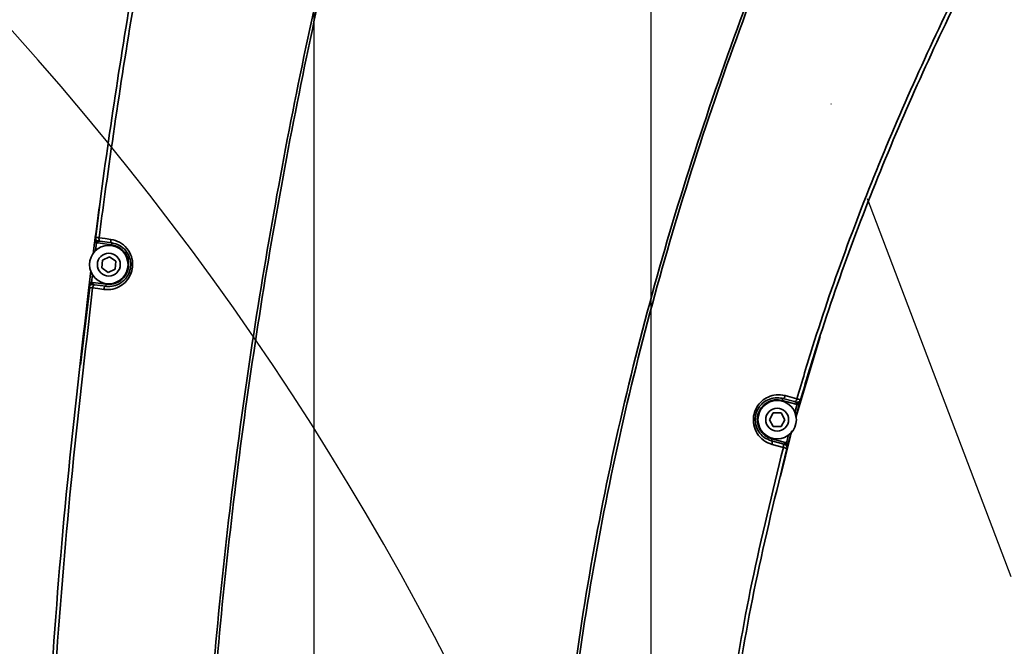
# Model space of a CAD drawing. Header units: millimetres. Extents: x -7686 to -856, y -458 to 6140.
# Tile 48 of 103: x -5936 to -5790, y 3878 to 3971. Entities that reach past the tile are written whole.
import ezdxf

# ---------------------------------------------------------------- set-up
doc = ezdxf.new("R2010")
doc.units = ezdxf.units.MM
doc.header["$LTSCALE"] = 5
doc.header["$PDSIZE"] = -1
doc.linetypes.add('ACAD_ISO10W100', pattern=[18, 12, -3, 0, -3])
doc.dimstyles.new('本体 安装', dxfattribs={"dimtxt": 24, "dimasz": 12, "dimexe": 7, "dimexo": 0.625, "dimtad": 1, "dimtoh": 1, "dimtxsty": 'Standard', "dimcen": 2.5, "dimclrd": 1, "dimclre": 1, "dimclrt": 4, "dimadec": 0, "dimazin": 0, "dimtfac": 1, "dimtmove": 0, "dimatfit": 3, "dimfxl": 1, "dimarcsym": 0})

# ---------------------------------------------------------------- blocks, each defined once
blk = doc.blocks.new('*D70')
at = {"color": 1, "linetype": 'ByBlock', "lineweight": -2, "transparency": 16777216}
for p, q in [((-5843.33, 4028.26), (-6087.16, 4028.26)), ((-6080.16, 3610.26), (-6080.16, 4016.26)), ((-5843.33, 3598.26), (-6087.16, 3598.26))]:
    blk.add_line(p, q, dxfattribs=at)
at = {"color": 1, "linetype": 'ByBlock', "transparency": 16777216}
for points in [[(-6082.16, 4016.26), (-6078.16, 4016.26), (-6080.16, 4028.26)], [(-6082.16, 3610.26), (-6078.16, 3610.26), (-6080.16, 3598.26)]]:
    blk.add_solid(points, dxfattribs=at)
at = {"layer": 'Defpoints', "color": 0, "linetype": 'ByBlock', "transparency": 16777216}
for p in [(-6080.16, 4028.26), (-5842.71, 4028.26), (-5842.71, 3598.26)]:
    blk.add_point(p, dxfattribs=at)
at = {"color": 4, "linetype": 'ByBlock', "transparency": 16777216, "insert": (-6092.79, 3813.26), "char_height": 24, "attachment_point": 5, "rotation": 90}
blk.add_mtext('430', dxfattribs=at)
blk = doc.blocks.new('*D77')
at = {"color": 1, "linetype": 'ByBlock', "lineweight": -2, "transparency": 16777216}
for p, q in [((-5892.71, 3650.76), (-5892.71, 4163.39)), ((-5842.71, 3650.76), (-5842.71, 4163.39)), ((-5880.71, 4156.39), (-5854.71, 4156.39))]:
    blk.add_line(p, q, dxfattribs=at)
at = {"color": 1, "linetype": 'ByBlock', "transparency": 16777216}
for points in [[(-5880.71, 4158.39), (-5880.71, 4154.39), (-5892.71, 4156.39)], [(-5854.71, 4158.39), (-5854.71, 4154.39), (-5842.71, 4156.39)]]:
    blk.add_solid(points, dxfattribs=at)
at = {"layer": 'Defpoints', "color": 0, "linetype": 'ByBlock', "transparency": 16777216}
for p in [(-5842.71, 4156.39), (-5892.71, 3650.14), (-5842.71, 3650.14)]:
    blk.add_point(p, dxfattribs=at)
at = {"color": 4, "linetype": 'ByBlock', "transparency": 16777216, "insert": (-5867.71, 4169.01), "char_height": 24, "attachment_point": 5}
blk.add_mtext('50', dxfattribs=at)
blk = doc.blocks.new('*D82')
at = {"color": 1, "linetype": 'ByBlock', "lineweight": -2, "transparency": 16777216}
blk.add_arc((-5842.71, 3598.26), 196.77, 313.4946, 86.5054, dxfattribs=at)
at = {"color": 1, "linetype": 'ByBlock', "transparency": 16777216}
for points in [[(-5830.78, 3792.67), (-5830.65, 3796.67), (-5842.71, 3795.03)], [(-5705.94, 3454.02), (-5708.6, 3457), (-5716.23, 3447.52)]]:
    blk.add_solid(points, dxfattribs=at)
at = {"layer": 'Defpoints', "color": 0, "linetype": 'ByBlock', "transparency": 16777216}
for p in [(-5842.71, 4028.26), (-5842.71, 3598.26), (-5842.71, 3598.26), (-5646.27, 3586.82), (-5566.31, 3268.86)]:
    blk.add_point(p, dxfattribs=at)
at = {"color": 4, "linetype": 'ByBlock', "transparency": 16777216, "insert": (-5655.42, 3691.91), "char_height": 24, "attachment_point": 5, "rotation": 296.5657}
blk.add_mtext('140°', dxfattribs=at)
blk = doc.blocks.new('*D83')
at = {"color": 1, "linetype": 'ByBlock', "lineweight": -2, "transparency": 16777216}
blk.add_arc((-5842.71, 3598.26), 198.73, 93.4603, 166.5397, dxfattribs=at)
at = {"color": 1, "linetype": 'ByBlock', "transparency": 16777216}
for points in [[(-5854.76, 3798.62), (-5854.64, 3794.62), (-5842.71, 3796.98)], [(-6034.02, 3644.11), (-6037.93, 3644.92), (-6038.42, 3632.77)]]:
    blk.add_solid(points, dxfattribs=at)
at = {"layer": 'Defpoints', "color": 0, "linetype": 'ByBlock', "transparency": 16777216}
for p in [(-5842.71, 4028.26), (-5931.9, 3775.85), (-6266.18, 3672.93), (-5842.71, 3598.26), (-5842.71, 3598.26)]:
    blk.add_point(p, dxfattribs=at)
at = {"color": 4, "linetype": 'ByBlock', "transparency": 16777216, "insert": (-5978.56, 3760.16), "char_height": 24, "attachment_point": 5, "rotation": 40}
blk.add_mtext('80°', dxfattribs=at)
blk = doc.blocks.new('*D84')
at = {"color": 1, "linetype": 'ByBlock', "lineweight": -2, "transparency": 16777216}
blk.add_arc((-5808.18, 4073.26), 236.57, 287.9067, 357.0933, dxfattribs=at)
at = {"color": 1, "linetype": 'ByBlock', "transparency": 16777216}
for points in [[(-5573.92, 4061.31), (-5569.92, 4061.21), (-5571.61, 4073.26)], [(-5734.88, 3846.23), (-5736.01, 3850.07), (-5746.95, 3844.75)]]:
    blk.add_solid(points, dxfattribs=at)
at = {"layer": 'Defpoints', "color": 0, "linetype": 'ByBlock', "transparency": 16777216}
for p in [(-5842.71, 4073.26), (-5402.71, 4073.26), (-5799.24, 4039.9), (-5656.12, 3892.04), (-5685.36, 3614.9)]:
    blk.add_point(p, dxfattribs=at)
at = {"color": 4, "linetype": 'ByBlock', "transparency": 16777216, "insert": (-5630.52, 3936.93), "char_height": 24, "attachment_point": 5, "rotation": 52.5}
blk.add_mtext('75°', dxfattribs=at)

msp = doc.modelspace()

# ---------------------------------------------------------------- linework, layer by layer
at = {"color": 2, "linetype": 'ACAD_ISO10W100'}
for p, q in [((-5842.71, 4028.258), (-5685.363, 3614.898)), ((-5842.71, 3598.258), (-5842.71, 4028.258))]:
    msp.add_line(p, q, dxfattribs=at)
at = {"linetype": 'Continuous', "lineweight": 35}
for p, q in [((-5924.345, 3944.793), (-5925.172, 3937.984)), ((-5925.544, 3935.793), (-5925.316, 3937.554)), ((-5925.019, 3937.515), (-5925.316, 3937.554)), ((-5925.019, 3937.515), (-5925.176, 3936.295)), ((-5924.789, 3937.762), (-5924.831, 3937.465)), ((-5922.799, 3937.179), (-5924.831, 3937.465)), ((-5922.757, 3937.476), (-5924.51, 3937.723)), ((-5922.757, 3937.476), (-5922.799, 3937.179)), ((-5924.257, 3933.772), (-5924.154, 3934.922)), ((-5924.154, 3934.922), (-5923.107, 3935.408)), ((-5923.107, 3935.408), (-5922.162, 3934.744)), ((-5922.162, 3934.744), (-5922.265, 3933.594)), ((-5926.07, 3931.647), (-5925.858, 3933.326)), ((-5925.623, 3932.792), (-5925.773, 3931.61)), ((-5923.312, 3933.108), (-5924.257, 3933.772)), ((-5922.265, 3933.594), (-5923.312, 3933.108)), ((-5925.773, 3931.61), (-5926.07, 3931.647)), ((-5925.6, 3931.312), (-5925.558, 3931.609)), ((-5925.558, 3931.609), (-5923.62, 3931.337)), ((-5925.322, 3931.273), (-5923.662, 3931.04)), ((-5923.662, 3931.04), (-5923.62, 3931.337)), ((-5926.036, 3930.864), (-5927.435, 3919.341)), ((-5821.235, 3911.585), (-5817.625, 3923.608)), ((-5823.168, 3914.397), (-5823.246, 3914.108)), ((-5821.236, 3913.569), (-5823.246, 3914.108)), ((-5821.428, 3913.931), (-5823.168, 3914.397)), ((-5822.827, 3914.819), (-5821.086, 3914.352)), ((-5821.158, 3913.859), (-5821.236, 3913.569)), ((-5825.164, 3911.258), (-5824.587, 3912.258)), ((-5824.587, 3912.258), (-5823.432, 3912.258)), ((-5823.432, 3912.258), (-5822.855, 3911.258)), ((-5821.395, 3912.327), (-5821.052, 3913.542)), ((-5820.763, 3913.459), (-5821.254, 3911.723)), ((-5821.052, 3913.542), (-5820.763, 3913.459)), ((-5824.587, 3910.258), (-5825.164, 3911.258)), ((-5822.855, 3911.258), (-5823.432, 3910.258)), ((-5823.432, 3910.258), (-5824.587, 3910.258)), ((-5821.89, 3909.435), (-5822.354, 3907.734)), ((-5821.98, 3909.104), (-5821.832, 3909.599)), ((-5824.851, 3908.119), (-5824.773, 3908.409)), ((-5824.851, 3908.119), (-5823.176, 3907.67)), ((-5824.773, 3908.409), (-5822.83, 3907.888)), ((-5823.517, 3902.852), (-5822.047, 3908.858)), ((-5822.908, 3907.598), (-5822.83, 3907.888)), ((-5822.644, 3907.812), (-5822.319, 3909.001)), ((-5822.644, 3907.812), (-5822.354, 3907.734)), ((-5823.09, 3907.13), (-5824.765, 3907.579))]:
    msp.add_line(p, q, dxfattribs=at)
at = {"linetype": 'Continuous', "lineweight": 35, "flags": 128}
for points in [[(-5924.51, 3937.723), (-5924.551, 3937.738), (-5924.587, 3937.772), (-5924.618, 3937.823), (-5924.642, 3937.889), (-5924.659, 3937.967), (-5924.667, 3938.055), (-5924.666, 3938.15), (-5924.657, 3938.246)], [(-5924.657, 3938.246), (-5923.766, 3938.121), (-5922.904, 3938)], [(-5922.757, 3937.476), (-5922.798, 3937.492), (-5922.834, 3937.526), (-5922.865, 3937.576), (-5922.889, 3937.642), (-5922.906, 3937.721), (-5922.914, 3937.809), (-5922.913, 3937.903), (-5922.904, 3938)], [(-5925.322, 3931.273), (-5925.366, 3931.269), (-5925.411, 3931.247), (-5925.456, 3931.206), (-5925.497, 3931.148), (-5925.535, 3931.077), (-5925.567, 3930.993), (-5925.592, 3930.902), (-5925.61, 3930.805)], [(-5923.949, 3930.572), (-5924.839, 3930.697), (-5925.61, 3930.805)], [(-5923.662, 3931.04), (-5923.706, 3931.036), (-5923.751, 3931.013), (-5923.795, 3930.973), (-5923.837, 3930.915), (-5923.874, 3930.843), (-5923.906, 3930.76), (-5923.932, 3930.669), (-5923.949, 3930.572)], [(-5822.827, 3914.819), (-5822.856, 3914.727), (-5822.892, 3914.64), (-5822.935, 3914.563), (-5822.981, 3914.497), (-5823.029, 3914.446), (-5823.077, 3914.412), (-5823.124, 3914.395), (-5823.168, 3914.397)], [(-5821.086, 3914.352), (-5821.115, 3914.26), (-5821.152, 3914.173), (-5821.194, 3914.096), (-5821.24, 3914.031), (-5821.288, 3913.98), (-5821.337, 3913.945), (-5821.384, 3913.929), (-5821.428, 3913.931)], [(-5824.765, 3907.579), (-5824.744, 3907.674), (-5824.732, 3907.768), (-5824.73, 3907.857), (-5824.737, 3907.937), (-5824.753, 3908.006), (-5824.778, 3908.06), (-5824.811, 3908.098), (-5824.851, 3908.119)], [(-5823.09, 3907.13), (-5823.069, 3907.225), (-5823.057, 3907.319), (-5823.055, 3907.408), (-5823.062, 3907.488), (-5823.078, 3907.557), (-5823.103, 3907.611), (-5823.136, 3907.649), (-5823.176, 3907.67)]]:
    msp.add_lwpolyline(points, dxfattribs=at)
at = {"linetype": 'Continuous', "lineweight": 35}
for centre, radius in [((-5923.21, 3934.258), 2.85), ((-5923.21, 3934.258), 1.699), ((-5824.01, 3911.258), 2.85), ((-5824.01, 3911.258), 1.699)]:
    msp.add_circle(centre, radius, dxfattribs=at)
at = {"color": 4, "linetype": 'ByBlock'}
for centre, radius, start, end in [((-5842.71, 3598.258), 872.295, 310, 170), ((-6266.177, 3672.927), 442.295, 10.83949, 54.16051)]:
    msp.add_arc(centre, radius, start, end, dxfattribs=at)
at = {"linetype": 'Continuous', "lineweight": 35}
for centre, radius, start, end in [((-5924.72, 3938.257), 0.5, 172.51804, 262), ((-5924.72, 3938.257), 0.8, 248.06174, 262), ((-5923.21, 3934.258), 2.95, 262, 82), ((-5925.67, 3930.817), 0.5, 82, 172.92876), ((-5925.67, 3930.817), 0.8, 82, 97.38508), ((-5824.01, 3911.258), 2.95, 75, 255), ((-5821.029, 3914.342), 0.8, 255, 268.36393), ((-5821.029, 3914.342), 0.5, 255, 343.81911), ((-5823.037, 3907.115), 0.8, 60.57453, 75), ((-5823.037, 3907.115), 0.5, 345.11901, 75)]:
    msp.add_arc(centre, radius, start, end, dxfattribs=at)
for points, knots in [([(-5909.653, 3843.217), (-5909.653, 3843.217), (-5909.236, 3853.077), (-5908.143, 3870.353), (-5905.699, 3894.977), (-5902.834, 3917.105), (-5899.325, 3939.134), (-5895.195, 3961.049), (-5890.45, 3982.833), (-5884.608, 4006.775), (-5879.878, 4023.321), (-5877.191, 4032.722)], [0, 0, 0, 0, 0.0000003, 0.153608, 0.2693434, 0.3851057, 0.5008441, 0.6164967, 0.7321723, 0.8478277, 1, 1, 1, 1]), ([(-5876.844, 4032.62), (-5876.844, 4032.62), (-5879.613, 4023.248), (-5884.214, 4006.671), (-5890.079, 3982.749), (-5894.802, 3960.97), (-5898.923, 3939.065), (-5902.424, 3917.046), (-5905.27, 3894.929), (-5907.757, 3870.32), (-5908.691, 3853.048), (-5909.224, 3843.198)], [0, 0, 0, 0, 0.0000003, 0.1521858, 0.2678452, 0.3835246, 0.4991813, 0.6149153, 0.7306731, 0.8464042, 1, 1, 1, 1]), ([(-5925.215, 3938.322), (-5924.928, 3940.479), (-5923.049, 3954.556), (-5919.384, 3978.382), (-5915.217, 3999.905), (-5913.336, 4009.623)], [0, 0, 0, 0, 0.090313, 0.5893, 1, 1, 1, 1]), ([(-5912.75, 4009.499), (-5914.635, 3999.79), (-5918.811, 3978.283), (-5922.485, 3954.472), (-5924.368, 3940.403), (-5924.657, 3938.246)], [0, 0, 0, 0, 0.4106338, 0.9096448, 1, 1, 1, 1]), ([(-5857.113, 3840.482), (-5857.113, 3840.482), (-5856.778, 3847.747), (-5855.669, 3862.337), (-5852.759, 3884.132), (-5848.66, 3905.814), (-5843.466, 3927.246), (-5837.25, 3948.388), (-5830.101, 3969.218), (-5822.142, 3989.603), (-5816.338, 4002.934), (-5813.348, 4009.483), (-5813.348, 4009.483)], [0, 0, 0, 0, 0.00000034, 0.1242275, 0.24976961, 0.37541082, 0.50097649, 0.62630228, 0.75169669, 0.87704184, 0.99999966, 1, 1, 1, 1]), ([(-5813.017, 4009.331), (-5815.937, 4002.756), (-5821.834, 3989.479), (-5829.733, 3969.084), (-5836.872, 3948.27), (-5843.065, 3927.141), (-5848.256, 3905.728), (-5852.329, 3884.066), (-5855.311, 3862.297), (-5856.23, 3847.715), (-5856.687, 3840.463)], [0, 0, 0, 0, 0.12299, 0.2483484, 0.3737567, 0.4990973, 0.6246492, 0.7502758, 0.8758029, 1, 1, 1, 1]), ([(-5821.086, 3914.352), (-5820.32, 3916.924), (-5818.043, 3924.572), (-5813.704, 3937.128), (-5807.856, 3951.947), (-5801.394, 3966.549), (-5796.733, 3976.142), (-5794.403, 3980.939)], [0, 0, 0, 0, 0.112045, 0.3332984, 0.5545649, 0.7772696, 1, 1, 1, 1]), ([(-5793.871, 3980.655), (-5796.187, 3975.896), (-5800.82, 3966.378), (-5807.274, 3951.837), (-5813.139, 3937.02), (-5817.499, 3924.43), (-5819.784, 3916.767), (-5820.549, 3914.202)], [0, 0, 0, 0, 0.2214333, 0.4428412, 0.6654425, 0.8880301, 1, 1, 1, 1]), ([(-5925.316, 3937.554), (-5925.307, 3937.621), (-5925.289, 3937.762), (-5925.26, 3937.981), (-5925.237, 3938.158), (-5925.223, 3938.262), (-5925.217, 3938.311), (-5925.216, 3938.321), (-5925.215, 3938.322)], [0, 0, 0, 0, 0.1966512, 0.4113258, 0.7108194, 0.9400367, 0.9952427, 1, 1, 1, 1]), ([(-5925.019, 3937.515), (-5925.023, 3937.553), (-5925.034, 3937.639), (-5925.085, 3937.796), (-5925.183, 3937.982), (-5925.227, 3938.181), (-5925.219, 3938.295), (-5925.216, 3938.321), (-5925.215, 3938.322)], [0, 0, 0, 0, 0.1287139, 0.2899681, 0.5929536, 0.909005, 0.9947199, 1, 1, 1, 1]), ([(-5925.215, 3938.322), (-5925.205, 3938.321), (-5925.183, 3938.318), (-5925.012, 3938.295), (-5924.818, 3938.268), (-5924.688, 3938.251), (-5924.657, 3938.246)], [0, 0, 0, 0, 0.3013025, 0.6026027, 0.9039059, 1, 1, 1, 1]), ([(-5924.51, 3937.723), (-5924.526, 3937.725), (-5924.591, 3937.734), (-5924.687, 3937.748), (-5924.773, 3937.76), (-5924.784, 3937.761), (-5924.789, 3937.762)], [0, 0, 0, 0, 0.0960954, 0.3974009, 0.6987003, 1, 1, 1, 1]), ([(-5922.904, 3938), (-5922.456, 3937.888), (-5921.559, 3937.664), (-5920.476, 3936.736), (-5919.801, 3935.527), (-5919.608, 3934.227), (-5919.831, 3933.029), (-5920.381, 3932.003), (-5921.213, 3931.184), (-5922.298, 3930.64), (-5923.257, 3930.499), (-5923.814, 3930.558), (-5923.949, 3930.572)], [0, 0, 0, 0, 0.1228855, 0.24599747, 0.36160378, 0.46496232, 0.55913453, 0.6506859, 0.74588081, 0.84934559, 0.96330436, 1, 1, 1, 1]), ([(-5923.662, 3931.04), (-5923.544, 3931.027), (-5923.063, 3930.976), (-5922.235, 3931.098), (-5921.295, 3931.567), (-5920.572, 3932.275), (-5920.094, 3933.165), (-5919.9, 3934.207), (-5920.069, 3935.338), (-5920.657, 3936.386), (-5921.596, 3937.186), (-5922.37, 3937.379), (-5922.757, 3937.476)], [0, 0, 0, 0, 0.0372189, 0.1525967, 0.2566479, 0.3514936, 0.4419139, 0.5345101, 0.63644, 0.7515645, 0.8755026, 1, 1, 1, 1]), ([(-5926.166, 3930.878), (-5926.166, 3930.879), (-5926.165, 3930.89), (-5926.158, 3930.939), (-5926.146, 3931.043), (-5926.124, 3931.22), (-5926.096, 3931.44), (-5926.079, 3931.58), (-5926.07, 3931.647)], [0, 0, 0, 0, 0.0047573, 0.0599633, 0.2891807, 0.5886743, 0.8033488, 1, 1, 1, 1]), ([(-5925.773, 3931.61), (-5925.787, 3931.575), (-5925.819, 3931.494), (-5925.908, 3931.355), (-5926.049, 3931.2), (-5926.141, 3931.018), (-5926.163, 3930.905), (-5926.166, 3930.88), (-5926.166, 3930.878)], [0, 0, 0, 0, 0.1287139, 0.289968, 0.5929535, 0.909005, 0.9947199, 1, 1, 1, 1]), ([(-5925.6, 3931.312), (-5925.6, 3931.312), (-5925.597, 3931.312), (-5925.561, 3931.307), (-5925.465, 3931.293), (-5925.37, 3931.28), (-5925.322, 3931.273)], [0, 0, 0, 0, 0.0935335, 0.3956705, 0.6978358, 1, 1, 1, 1]), ([(-5933.249, 3845.029), (-5932.79, 3854.352), (-5931.853, 3873.353), (-5929.506, 3901.985), (-5927.28, 3921.245), (-5926.166, 3930.878)], [0, 0, 0, 0, 0.3249858, 0.6623631, 1, 1, 1, 1]), ([(-5925.61, 3930.805), (-5926.725, 3921.185), (-5928.957, 3901.938), (-5931.307, 3873.326), (-5932.243, 3854.332), (-5932.702, 3845.017)], [0, 0, 0, 0, 0.337411, 0.675084, 1, 1, 1, 1]), ([(-5925.61, 3930.805), (-5925.705, 3930.818), (-5925.896, 3930.843), (-5926.087, 3930.868), (-5926.16, 3930.878), (-5926.165, 3930.878), (-5926.166, 3930.878)], [0, 0, 0, 0, 0.302154, 0.604319, 0.9064635, 1, 1, 1, 1]), ([(-5824.765, 3907.579), (-5825.198, 3907.746), (-5826.063, 3908.08), (-5827.028, 3909.139), (-5827.548, 3910.428), (-5827.575, 3911.744), (-5827.203, 3912.903), (-5826.529, 3913.85), (-5825.6, 3914.556), (-5824.456, 3914.957), (-5823.493, 3914.975), (-5822.955, 3914.849), (-5822.827, 3914.819)], [0, 0, 0, 0, 0.1238623, 0.2479687, 0.3640574, 0.4673812, 0.5613647, 0.6527465, 0.747748, 0.85092, 0.9645244, 1, 1, 1, 1]), ([(-5823.168, 3914.397), (-5823.279, 3914.423), (-5823.746, 3914.532), (-5824.577, 3914.516), (-5825.568, 3914.17), (-5826.375, 3913.559), (-5826.962, 3912.737), (-5827.286, 3911.727), (-5827.261, 3910.583), (-5826.808, 3909.465), (-5825.972, 3908.551), (-5825.225, 3908.263), (-5824.851, 3908.119)], [0, 0, 0, 0, 0.0359703, 0.1509487, 0.2546821, 0.3493375, 0.4396098, 0.5320394, 0.6339351, 0.7495258, 0.8744706, 1, 1, 1, 1]), ([(-5821.158, 3913.859), (-5821.159, 3913.859), (-5821.161, 3913.859), (-5821.196, 3913.869), (-5821.288, 3913.894), (-5821.381, 3913.918), (-5821.428, 3913.931)], [0, 0, 0, 0, 0.0907597, 0.3938098, 0.6969059, 1, 1, 1, 1]), ([(-5821.086, 3914.352), (-5820.993, 3914.327), (-5820.808, 3914.275), (-5820.624, 3914.223), (-5820.554, 3914.204), (-5820.55, 3914.203), (-5820.549, 3914.202)], [0, 0, 0, 0, 0.3030777, 0.6061733, 0.9092356, 1, 1, 1, 1]), ([(-5821.052, 3913.542), (-5821.032, 3913.575), (-5820.988, 3913.65), (-5820.879, 3913.773), (-5820.714, 3913.904), (-5820.595, 3914.068), (-5820.556, 3914.176), (-5820.549, 3914.201), (-5820.549, 3914.202)], [0, 0, 0, 0, 0.1286901, 0.2898029, 0.5927399, 0.909014, 0.9947167, 1, 1, 1, 1]), ([(-5820.549, 3914.202), (-5820.549, 3914.201), (-5820.568, 3914.137), (-5820.6, 3914.026), (-5820.667, 3913.793), (-5820.723, 3913.599), (-5820.756, 3913.486), (-5820.763, 3913.459)], [0, 0, 0, 0, 0.00476469, 0.39414643, 0.65543272, 0.91867211, 1, 1, 1, 1]), ([(-5822.644, 3907.812), (-5822.644, 3907.774), (-5822.645, 3907.687), (-5822.615, 3907.525), (-5822.542, 3907.328), (-5822.525, 3907.126), (-5822.547, 3907.013), (-5822.553, 3906.988), (-5822.554, 3906.987)], [0, 0, 0, 0, 0.1286902, 0.2898034, 0.5927406, 0.9090139, 0.9947168, 1, 1, 1, 1]), ([(-5822.354, 3907.734), (-5822.372, 3907.669), (-5822.408, 3907.532), (-5822.465, 3907.319), (-5822.511, 3907.146), (-5822.538, 3907.045), (-5822.551, 3906.997), (-5822.554, 3906.988), (-5822.554, 3906.987)], [0, 0, 0, 0, 0.1966122, 0.4111246, 0.7106256, 0.9400352, 0.9952382, 1, 1, 1, 1]), ([(-5833.218, 3848.988), (-5832.548, 3855.36), (-5831.207, 3868.123), (-5827.902, 3887.559), (-5824.729, 3900.465), (-5823.09, 3907.13)], [0, 0, 0, 0, 0.3253112, 0.6515638, 1, 1, 1, 1]), ([(-5822.554, 3906.987), (-5824.191, 3900.333), (-5827.357, 3887.471), (-5830.66, 3868.076), (-5832.001, 3855.341), (-5832.672, 3848.963)], [0, 0, 0, 0, 0.3485476, 0.673785, 1, 1, 1, 1]), ([(-5823.176, 3907.67), (-5823.162, 3907.666), (-5823.1, 3907.65), (-5823.007, 3907.625), (-5822.924, 3907.602), (-5822.913, 3907.6), (-5822.908, 3907.598)], [0, 0, 0, 0, 0.0884905, 0.3923272, 0.6961636, 1, 1, 1, 1]), ([(-5822.554, 3906.987), (-5822.564, 3906.99), (-5822.586, 3906.995), (-5822.752, 3907.04), (-5822.939, 3907.09), (-5823.062, 3907.123), (-5823.09, 3907.13)], [0, 0, 0, 0, 0.3038365, 0.607673, 0.9115095, 1, 1, 1, 1])]:
    msp.add_open_spline(points, degree=3, knots=knots, dxfattribs=at)

# ---------------------------------------------------------------- dimensions: what is measured, and where the dimension line sits
at = {"color": 4, "linetype": 'ByBlock'}
dim = msp.add_linear_dim(base=(-5842.71, 4156.387), p1=(-5892.71, 3650.136), p2=(-5842.71, 3650.136), dimstyle='本体 安装', dxfattribs=at)
dim.commit()
dim.dimension.update_dxf_attribs({"geometry": '*D77', "text_midpoint": (-5867.71, 4169.012)})
for base, line1, line2, picture, middle in [((-5656.118, 3892.038), ((-5799.243, 4039.905), (-5685.363, 3614.898)), ((-5842.71, 4073.258), (-5402.71, 4073.258)), '*D84', (-5630.516, 3936.932)), ((-5931.897, 3775.846), ((-5842.71, 3598.258), (-5842.71, 4028.258)), ((-5842.71, 3598.258), (-6266.177, 3672.927)), '*D83', (-5978.563, 3760.162))]:
    dim = msp.add_angular_dim_2l(base=base, line1=line1, line2=line2, dimstyle='本体 安装', dxfattribs=at)
    dim.commit()
    dim.dimension.update_dxf_attribs({"geometry": picture, "text_midpoint": middle})
at = {"color": 1, "linetype": 'ByBlock'}
dim = msp.add_linear_dim(base=(-6080.162, 4028.258), p1=(-5842.71, 3598.258), p2=(-5842.71, 4028.258), angle=90, dimstyle='本体 安装', dxfattribs=at)
dim.commit()
dim.dimension.update_dxf_attribs({"geometry": '*D70', "text_midpoint": (-6080.162, 3813.258), "dimtype": 160})
at = {"color": 4, "linetype": 'ByBlock'}
dim = msp.add_angular_dim_2l(base=(-5646.268, 3586.817), line1=((-5842.71, 3598.258), (-5566.311, 3268.859)), line2=((-5842.71, 3598.258), (-5842.71, 4028.258)), dimstyle='本体 安装', dxfattribs=at)
dim.commit()
dim.dimension.update_dxf_attribs({"geometry": '*D82', "text_midpoint": (-5666.71, 3686.26), "dimtype": 162})

doc.saveas('drawing.dxf')
